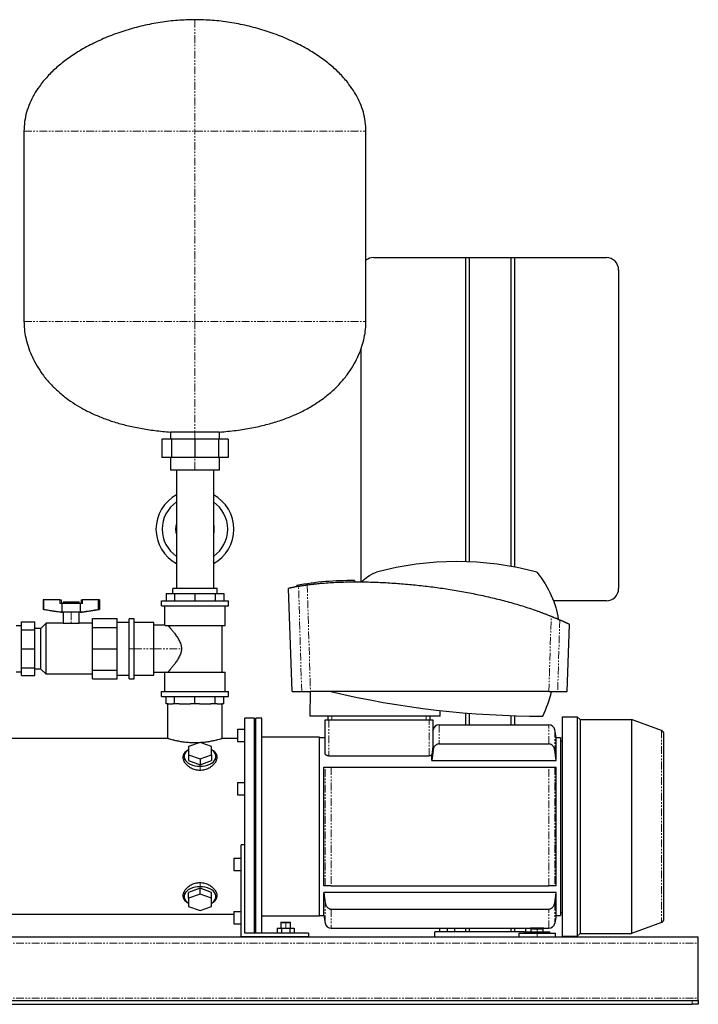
# Model space of a CAD drawing. Header units: millimetres. Extents: x 7 to 1346, y 19 to 822.
# Tile 2 of 3: x 286 to 839, y 19 to 822. Entities that reach past the tile are written whole.
import ezdxf

# ---------------------------------------------------------------- set-up
doc = ezdxf.new("R2010")
doc.units = ezdxf.units.MM
doc.linetypes.add('PHANTOM', pattern=[12.7, 6.35, -1.27, 1.27, -1.27, 1.27, -1.27])

msp = doc.modelspace()

# ---------------------------------------------------------------- linework, layer by layer
at = {"color": 7, "linetype": 'Continuous', "lineweight": 25}
for p, q in [((289.03, 730.79), (289.03, 575.79)), ((568.03, 575.79), (568.03, 730.79)), ((574.13, 627.79), (649.13, 627.79)), ((649.13, 627.79), (649.13, 379.69)), ((649.13, 627.79), (652.13, 627.79)), ((652.13, 627.79), (652.13, 379.59)), ((652.13, 627.79), (686.13, 627.79)), ((686.13, 627.79), (689.13, 627.79)), ((686.13, 627.79), (686.13, 375.94)), ((689.13, 627.79), (764.13, 627.79)), ((689.13, 627.79), (689.13, 375.39)), ((774.13, 617.79), (774.13, 357.79)), ((564.13, 363.3), (564.13, 553.91)), ((408.53, 485.49), (408.53, 479.79)), ((428.53, 485.49), (408.53, 485.49)), ((448.53, 485.49), (428.53, 485.49)), ((448.53, 479.79), (448.53, 485.49)), ((401.47, 479.79), (401.47, 464.79)), ((409.4, 479.79), (401.47, 479.79)), ((409.4, 479.79), (409.4, 464.79)), ((428.53, 479.79), (409.4, 479.79)), ((428.53, 479.79), (428.53, 464.79)), ((447.67, 479.79), (428.53, 479.79)), ((447.67, 479.79), (447.67, 464.79)), ((455.59, 479.79), (447.67, 479.79)), ((455.59, 479.79), (455.59, 464.79)), ((409.4, 464.79), (401.47, 464.79)), ((408.53, 464.79), (408.53, 454.79)), ((428.53, 464.79), (409.4, 464.79)), ((447.67, 464.79), (428.53, 464.79)), ((455.59, 464.79), (447.67, 464.79)), ((448.53, 454.79), (448.53, 464.79)), ((408.53, 454.79), (428.53, 454.79)), ((413.53, 454.79), (413.53, 406.29)), ((428.53, 454.79), (448.53, 454.79)), ((443.53, 454.79), (443.53, 406.29)), ((413.53, 406.29), (413.53, 357.79)), ((443.53, 406.29), (443.53, 357.79)), ((558.77, 363.34), (558.77, 364.34)), ((405.08, 353.79), (405.08, 347.79)), ((405.08, 353.79), (411.95, 353.79)), ((446.53, 357.79), (410.53, 357.79)), ((410.53, 353.79), (410.53, 357.79)), ((411.95, 353.79), (411.95, 347.79)), ((411.95, 353.79), (428.53, 353.79)), ((428.53, 353.79), (428.53, 347.79)), ((428.53, 353.79), (445.11, 353.79)), ((445.11, 353.79), (445.11, 347.79)), ((445.11, 353.79), (451.98, 353.79)), ((446.53, 353.79), (446.53, 357.79)), ((451.98, 353.79), (451.98, 347.79)), ((507.79, 273.79), (504.85, 357.98)), ((511.51, 359.43), (511.51, 360.43)), ((304.58, 348.54), (304.58, 340.88)), ((305.13, 348.54), (304.58, 348.54)), ((305.13, 340.88), (305.13, 348.54)), ((318.38, 348.54), (305.13, 348.54)), ((318.38, 348.54), (319.38, 348.54)), ((320.06, 345.54), (318.38, 345.54)), ((319.38, 348.54), (319.38, 345.54)), ((335.03, 345.54), (320.06, 345.54)), ((320.06, 338.54), (320.06, 345.54)), ((321.05, 346.94), (321.05, 345.54)), ((321.05, 346.94), (327.55, 346.94)), ((327.55, 346.94), (334.05, 346.94)), ((334.05, 345.54), (334.05, 346.94)), ((335.03, 338.54), (335.03, 345.54)), ((336.71, 345.54), (335.03, 345.54)), ((335.71, 348.54), (335.71, 345.54)), ((335.71, 348.54), (336.71, 348.54)), ((349.96, 348.54), (336.71, 348.54)), ((349.96, 340.88), (349.96, 348.54)), ((350.51, 348.54), (349.96, 348.54)), ((350.51, 348.54), (350.51, 340.88)), ((401.11, 343.79), (401.11, 347.79)), ((401.11, 347.79), (455.96, 347.79)), ((455.96, 343.79), (455.96, 347.79)), ((764.13, 347.79), (720.9, 347.79)), ((305.13, 340.88), (304.58, 340.88)), ((318.55, 338.54), (304.58, 340.88)), ((320.06, 338.54), (318.55, 338.54)), ((335.03, 338.54), (320.06, 338.54)), ((321.05, 338.54), (321.05, 329.52)), ((334.05, 329.52), (334.05, 338.54)), ((336.55, 338.54), (335.03, 338.54)), ((336.55, 338.54), (350.51, 340.88)), ((350.51, 340.88), (349.96, 340.88)), ((401.11, 343.79), (455.96, 343.79)), ((404.03, 327.95), (404.03, 343.79)), ((453.04, 327.79), (453.04, 343.79)), ((287, 330.66), (298, 330.66)), ((287, 324.25), (287, 330.66)), ((298, 324.25), (298, 330.66)), ((302.92, 325.37), (307.07, 329.52)), ((307.07, 288.06), (307.07, 329.52)), ((321.05, 329.52), (307.07, 329.52)), ((321.05, 329.52), (327.55, 329.52)), ((327.55, 329.52), (334.05, 329.52)), ((344.93, 329.52), (334.05, 329.52)), ((344.93, 333.35), (364.93, 333.35)), ((344.93, 326.16), (344.93, 333.35)), ((364.93, 326.16), (364.93, 333.35)), ((364.93, 330.35), (374.93, 330.35)), ((378.93, 333.29), (374.93, 333.29)), ((374.93, 308.79), (374.93, 333.29)), ((378.93, 308.79), (378.93, 333.29)), ((394.93, 330.29), (378.93, 330.29)), ((394.93, 308.79), (394.93, 330.29)), ((282.76, 327.76), (287, 327.76)), ((287, 308.79), (287, 324.25)), ((287, 324.25), (298, 324.25)), ((302.92, 325.37), (298, 325.37)), ((298, 308.79), (298, 324.25)), ((302.92, 292.22), (302.92, 325.37)), ((344.93, 308.79), (344.93, 326.16)), ((344.93, 326.16), (364.93, 326.16)), ((364.93, 308.79), (364.93, 326.16)), ((404.03, 327.95), (394.93, 327.95)), ((404.15, 327.79), (453.04, 327.79)), ((450.64, 289.79), (450.64, 327.79)), ((732.19, 273.79), (734.1, 328.54)), ((287, 293.33), (287, 308.79)), ((287, 308.79), (298, 308.79)), ((298, 293.33), (298, 308.79)), ((344.93, 308.79), (364.93, 308.79)), ((344.93, 291.43), (344.93, 308.79)), ((364.93, 291.43), (364.93, 308.79)), ((374.93, 284.29), (374.93, 308.79)), ((378.93, 284.29), (378.93, 308.79)), ((394.93, 287.29), (394.93, 308.79)), ((282.76, 289.82), (287, 289.82)), ((287, 293.33), (298, 293.33)), ((287, 286.93), (287, 293.33)), ((298, 286.93), (298, 293.33)), ((302.92, 292.22), (298, 292.22)), ((302.92, 292.22), (307.07, 288.06)), ((344.93, 291.43), (364.93, 291.43)), ((344.93, 284.24), (344.93, 291.43)), ((364.93, 284.24), (364.93, 291.43)), ((394.93, 289.64), (404.03, 289.64)), ((404.03, 273.79), (404.03, 289.64)), ((404.15, 289.79), (453.04, 289.79)), ((453.04, 273.79), (453.04, 289.79)), ((287, 286.93), (298, 286.93)), ((344.93, 288.06), (307.07, 288.06)), ((344.93, 284.24), (364.93, 284.24)), ((364.93, 287.24), (374.93, 287.24)), ((374.93, 284.29), (378.93, 284.29)), ((378.93, 287.29), (394.93, 287.29)), ((401.11, 269.79), (401.11, 273.79)), ((401.11, 273.79), (455.96, 273.79)), ((455.96, 269.79), (455.96, 273.79)), ((507.79, 273.79), (515.58, 273.79)), ((522.63, 253.79), (522.73, 273.79)), ((717.25, 273.79), (522.73, 273.79)), ((724.4, 273.79), (732.19, 273.79)), ((401.11, 269.79), (455.96, 269.79)), ((405.08, 263.79), (405.08, 269.79)), ((411.95, 263.79), (411.95, 269.79)), ((428.53, 263.79), (428.53, 269.79)), ((445.11, 263.79), (445.11, 269.79)), ((451.98, 263.79), (451.98, 269.79)), ((406.58, 263.79), (405.08, 263.79)), ((406.28, 235.54), (406.28, 263.79)), ((406.58, 263.79), (410.46, 263.79)), ((411.95, 263.79), (410.46, 263.79)), ((415.56, 263.79), (411.95, 263.79)), ((415.56, 263.79), (424.92, 263.79)), ((428.53, 263.79), (424.92, 263.79)), ((432.14, 263.79), (428.53, 263.79)), ((432.14, 263.79), (441.51, 263.79)), ((445.11, 263.79), (441.51, 263.79)), ((446.61, 263.79), (445.11, 263.79)), ((446.61, 263.79), (450.49, 263.79)), ((451.98, 263.79), (450.49, 263.79)), ((450.78, 235.54), (450.78, 263.79)), ((628.43, 253.79), (628.43, 258.45)), ((469.13, 135.23), (469.13, 252.04)), ((477.13, 252.04), (469.13, 252.04)), ((477.13, 76.79), (477.13, 252.04)), ((478.13, 250.54), (477.13, 250.54)), ((483.13, 252.04), (478.13, 252.04)), ((478.13, 76.79), (478.13, 252.04)), ((483.13, 76.79), (483.13, 252.04)), ((628.43, 253.79), (522.63, 253.79)), ((534.63, 223.59), (534.63, 250.79)), ((534.63, 250.79), (537.63, 250.79)), ((537.13, 250.79), (537.13, 253.79)), ((537.63, 250.79), (619.63, 250.79)), ((619.63, 250.79), (622.63, 250.79)), ((620.13, 253.79), (620.13, 250.79)), ((622.63, 250.79), (622.63, 230.35)), ((649.13, 256.43), (649.13, 246.79)), ((652.13, 256.18), (652.13, 246.79)), ((686.13, 254.24), (686.13, 246.79)), ((689.13, 254.15), (689.13, 246.79)), ((728.13, 253.34), (740.43, 253.34)), ((728.13, 253.34), (728.13, 74.24)), ((740.43, 253.34), (740.43, 74.24)), ((742.73, 251.04), (740.43, 253.34)), ((742.73, 251.04), (742.73, 76.54)), ((742.73, 251.04), (784.57, 251.04)), ((784.57, 251.04), (784.57, 76.54)), ((809.16, 242.1), (784.57, 251.04)), ((463.13, 243.17), (463.13, 233.17)), ((463.13, 243.17), (469.13, 243.17)), ((622.63, 241.97), (622.76, 242.66)), ((627.68, 246.79), (717.09, 246.79)), ((723.13, 236.29), (722.01, 242.66)), ((406.28, 235.54), (221.53, 235.54)), ((463.13, 235.54), (450.78, 235.54)), ((463.13, 233.17), (469.13, 233.17)), ((530.13, 236.79), (483.13, 236.79)), ((530.13, 90.79), (530.13, 236.79)), ((530.13, 236.29), (534.63, 236.29)), ((723.13, 217.68), (723.13, 236.29)), ((723.13, 236.29), (726.63, 236.29)), ((726.63, 236.29), (726.63, 91.29)), ((726.63, 233.79), (728.13, 233.79)), ((811.13, 88.31), (811.13, 239.28)), ((432.63, 232.41), (423.13, 229.03)), ((423.13, 229.03), (423.13, 222.28)), ((442.13, 229.03), (432.63, 232.41)), ((442.13, 222.28), (442.13, 229.03)), ((627.68, 231.15), (717.09, 231.15)), ((423.13, 222.28), (423.13, 217.55)), ((423.13, 222.28), (432.63, 218.9)), ((423.13, 217.55), (432.63, 214.17)), ((432.63, 218.9), (442.13, 222.28)), ((432.63, 218.9), (432.63, 214.17)), ((432.63, 214.17), (442.13, 217.55)), ((442.13, 222.28), (442.13, 217.55)), ((537.63, 221.42), (619.63, 221.42)), ((621.63, 217.68), (621.63, 221.99)), ((621.63, 217.68), (723.13, 217.68)), ((533.63, 115.29), (533.63, 212.29)), ((539.68, 212.29), (717.09, 212.29)), ((723.13, 115.29), (723.13, 212.29)), ((463.13, 199.6), (463.13, 189.6)), ((463.13, 199.6), (469.13, 199.6)), ((463.13, 189.6), (469.13, 189.6)), ((469.13, 148.79), (466.13, 148.79)), ((466.13, 73.79), (466.13, 148.79)), ((460.13, 137.99), (466.13, 137.99)), ((460.13, 137.99), (460.13, 127.99)), ((469.13, 76.79), (469.13, 135.23)), ((460.13, 127.99), (466.13, 127.99)), ((432.63, 113.42), (423.13, 110.04)), ((432.63, 108.69), (432.63, 113.42)), ((442.13, 110.04), (432.63, 113.42)), ((539.68, 115.29), (717.09, 115.29)), ((423.13, 105.31), (423.13, 110.04)), ((432.63, 108.69), (423.13, 105.31)), ((423.13, 105.31), (423.13, 98.56)), ((442.13, 105.31), (432.63, 108.69)), ((442.13, 105.31), (442.13, 110.04)), ((442.13, 98.56), (442.13, 105.31)), ((723.13, 109.91), (533.63, 109.91)), ((533.63, 91.29), (533.63, 109.91)), ((723.13, 91.29), (723.13, 109.91)), ((423.13, 98.56), (432.63, 95.18)), ((432.63, 95.18), (442.13, 98.56)), ((539.68, 96.44), (717.09, 96.44)), ((460.13, 92.04), (255.13, 92.04)), ((460.13, 94.42), (466.13, 94.42)), ((460.13, 94.42), (460.13, 84.42)), ((530.13, 90.79), (483.13, 90.79)), ((530.13, 91.29), (533.63, 91.29)), ((533.63, 91.29), (534.76, 84.93)), ((723.13, 91.29), (722.01, 84.93)), ((723.13, 91.29), (726.63, 91.29)), ((726.63, 93.79), (728.13, 93.79)), ((460.13, 84.42), (466.13, 84.42)), ((495.6, 80.79), (495.6, 76.79)), ((495.6, 80.79), (499.07, 80.79)), ((498.83, 85.79), (498.53, 85.49)), ((498.53, 85.49), (498.53, 80.79)), ((498.53, 85.49), (502.53, 85.49)), ((498.83, 85.79), (502.53, 85.79)), ((499.07, 80.79), (499.07, 76.79)), ((499.07, 80.79), (506, 80.79)), ((502.53, 85.79), (506.23, 85.79)), ((502.53, 85.49), (506.53, 85.49)), ((506, 80.79), (506, 76.79)), ((506, 80.79), (509.46, 80.79)), ((506.53, 85.49), (506.23, 85.79)), ((506.53, 80.79), (506.53, 85.49)), ((509.46, 80.79), (509.46, 76.79)), ((539.68, 80.79), (702.13, 80.79)), ((628.13, 80.79), (628.13, 77.79)), ((634.13, 80.79), (634.13, 77.79)), ((640.13, 80.79), (640.13, 77.79)), ((649.13, 80.79), (649.13, 77.79)), ((652.13, 80.79), (652.13, 77.79)), ((686.13, 80.79), (686.13, 77.79)), ((689.13, 80.79), (689.13, 77.79)), ((698.13, 80.79), (698.13, 77.79)), ((702.13, 80.79), (713.13, 80.79)), ((704.13, 80.79), (704.13, 80.29)), ((710.13, 80.79), (710.13, 80.29)), ((713.13, 80.79), (717.09, 80.79)), ((809.16, 85.49), (784.57, 76.54)), ((219.13, 73.79), (839.13, 73.79)), ((521.13, 73.79), (466.13, 73.79)), ((521.13, 76.79), (469.13, 76.79)), ((478.13, 77.04), (477.13, 77.04)), ((521.13, 76.79), (521.13, 73.79)), ((624.13, 73.79), (624.13, 77.79)), ((697.13, 77.79), (624.13, 77.79)), ((692.63, 76.79), (692.63, 73.79)), ((692.63, 76.79), (707.63, 76.79)), ((697.13, 77.79), (697.13, 76.79)), ((697.13, 77.79), (707.63, 77.79)), ((702.63, 80.29), (702.63, 77.79)), ((702.63, 80.29), (707.63, 80.29)), ((707.63, 80.29), (712.63, 80.29)), ((707.63, 77.79), (718.13, 77.79)), ((707.63, 76.79), (722.63, 76.79)), ((712.63, 77.79), (712.63, 80.29)), ((718.13, 76.79), (718.13, 77.79)), ((722.63, 73.79), (722.63, 76.79)), ((728.13, 74.24), (740.43, 74.24)), ((742.73, 76.54), (740.43, 74.24)), ((742.73, 76.54), (784.57, 76.54)), ((839.13, 68.79), (839.13, 73.79)), ((839.13, 23.79), (839.13, 68.79)), ((224.13, 21.79), (834.13, 21.79)), ((224.13, 18.79), (834.13, 18.79)), ((834.13, 21.79), (839.13, 21.79)), ((839.13, 18.79), (834.13, 18.79)), ((839.13, 21.79), (839.13, 23.79)), ((839.13, 21.79), (839.13, 18.79))]:
    msp.add_line(p, q, dxfattribs=at)
at = {"color": 8, "linetype": 'PHANTOM', "lineweight": 18}
for p, q in [((289.03, 730.79), (428.53, 730.79)), ((428.53, 730.79), (568.03, 730.79)), ((428.53, 575.79), (428.53, 730.79)), ((289.03, 575.79), (428.53, 575.79)), ((428.53, 575.79), (568.03, 575.79)), ((428.53, 479.79), (428.53, 485.49)), ((428.53, 454.79), (428.53, 464.79)), ((558.89, 363.34), (558.89, 364.34)), ((318.38, 345.54), (318.38, 348.54)), ((327.55, 346.94), (327.55, 345.54)), ((336.71, 348.54), (336.71, 345.54)), ((327.55, 338.54), (327.55, 329.52)), ((374.93, 308.79), (378.93, 308.79)), ((378.93, 308.79), (394.93, 308.79)), ((394.93, 308.79), (417.5, 308.79)), ((537.63, 250.79), (537.63, 221.42)), ((540.13, 253.79), (540.13, 250.79)), ((617.13, 250.79), (617.13, 253.79)), ((619.63, 221.42), (619.63, 250.79)), ((627.68, 246.79), (627.68, 231.15)), ((717.09, 231.15), (717.09, 246.79)), ((722.01, 242.66), (722.01, 225.99)), ((809.16, 242.1), (809.16, 85.49)), ((432.63, 212.92), (432.63, 209.51)), ((534.76, 115.29), (534.76, 212.29)), ((539.68, 212.29), (539.68, 115.29)), ((717.09, 115.29), (717.09, 212.29)), ((722.01, 212.29), (722.01, 115.29)), ((432.63, 114.67), (432.63, 118.08)), ((534.76, 84.93), (534.76, 101.6)), ((539.68, 96.44), (539.68, 80.79)), ((717.09, 80.79), (717.09, 96.44)), ((722.01, 101.6), (722.01, 84.93)), ((502.53, 85.79), (502.53, 85.49)), ((502.53, 80.79), (502.53, 85.49)), ((707.63, 77.79), (707.63, 80.29)), ((707.63, 76.79), (707.63, 77.79)), ((707.63, 73.79), (707.63, 76.79)), ((219.13, 68.79), (839.13, 68.79)), ((219.13, 23.79), (839.13, 23.79)), ((834.13, 18.79), (834.13, 21.79))]:
    msp.add_line(p, q, dxfattribs=at)
at = {"color": 7, "linetype": 'Continuous', "lineweight": 25, "flags": 128}
for points in [[(413.03, 406.29), (413.22, 408.72), (413.53, 410.2)], [(443.53, 410.2), (443.84, 408.72), (444.03, 406.29)], [(413.53, 402.39), (413.22, 403.87), (413.03, 406.29)], [(444.03, 406.29), (443.84, 403.87), (443.53, 402.39)], [(423.13, 226.43), (423.07, 226.35), (421.75, 225.3), (420.73, 224.14), (420.03, 222.89), (419.68, 221.59), (419.68, 220.26), (420.03, 218.96), (420.73, 217.71), (421.75, 216.55), (423.07, 215.5), (424.65, 214.61), (426.45, 213.89), (428.41, 213.35), (430.49, 213.03), (432.63, 212.92)], [(432.63, 212.92), (434.77, 213.03), (436.85, 213.35), (438.82, 213.89), (440.62, 214.61), (442.2, 215.5), (443.52, 216.55), (444.54, 217.71), (445.24, 218.96), (445.59, 220.26), (445.59, 221.59), (445.24, 222.89), (444.54, 224.14), (443.52, 225.3), (442.2, 226.35), (442.13, 226.43)], [(432.63, 114.67), (430.49, 114.56), (428.41, 114.23), (426.45, 113.7), (424.65, 112.98), (423.07, 112.08), (421.75, 111.04), (420.73, 109.88), (420.03, 108.63), (419.68, 107.32), (419.68, 106), (420.03, 104.7), (420.73, 103.45), (421.75, 102.29), (423.07, 101.24), (423.13, 101.15)], [(442.13, 101.15), (442.2, 101.24), (443.52, 102.29), (444.54, 103.45), (445.24, 104.7), (445.59, 106), (445.59, 107.32), (445.24, 108.63), (444.54, 109.88), (443.52, 111.04), (442.2, 112.08), (440.62, 112.98), (438.82, 113.7), (436.85, 114.23), (434.77, 114.56), (432.63, 114.67)]]:
    msp.add_lwpolyline(points, dxfattribs=at)
at = {"color": 8, "linetype": 'PHANTOM', "lineweight": 18, "flags": 128}
for points in [[(515.58, 273.79), (514.16, 321.92), (513.05, 359.73)], [(520.1, 360.88), (521.57, 312.11), (522.73, 273.79)], [(717.25, 273.79), (718.29, 308.22), (719.11, 335.27)], [(726.12, 332.28), (725.16, 299.53), (724.4, 273.79)], [(622.76, 225.99), (622.76, 229.38), (622.76, 232.43), (622.76, 235.1), (622.76, 237.38), (622.76, 239.27), (622.76, 240.75), (622.76, 241.81), (622.76, 242.45), (622.76, 242.66)]]:
    msp.add_lwpolyline(points, dxfattribs=at)
at = {"color": 7, "linetype": 'Continuous', "lineweight": 25}
for centre, radius, start, end in [((574.13, 617.79), 10, 90, 127.5895), ((764.13, 617.79), 10, 0, 90), ((428.53, 406.29), 31.8, 118.14458, 180), ((428.53, 406.29), 31.8, 0, 61.85542), ((428.53, 406.29), 26.8, 124.03516, 180), ((428.53, 406.29), 26.8, 0, 55.96484), ((428.53, 406.29), 31.8, 180, 241.85542), ((428.53, 406.29), 26.8, 180, 235.96484), ((428.53, 406.29), 26.8, 304.03516, 0), ((428.53, 406.29), 31.8, 298.14458, 0), ((642, 125.29), 254.51, 75.09772, 104.90228), ((555.95, 110.66), 253.7, 89.38815, 100.08803), ((764.13, 357.79), 10, 270, 0), ((712.24, 1010.38), 756.59, 256.79664, 270), ((605.15, 304.02), 118.28, 334.87122, 345.19278), ((627.68, 241.79), 5, 90, 170), ((717.09, 241.79), 5, 10, 90), ((808.13, 239.28), 3, 0, 70), ((539.68, 85.79), 5, 190, 270), ((717.09, 85.79), 5, 270, 350), ((808.13, 88.31), 3, 290, 360)]:
    msp.add_arc(centre, radius, start, end, dxfattribs=at)
for points, knots in [([(428.53, 821.79), (423.82, 821.68), (414.32, 821.45), (400.13, 819.7), (386.04, 816.98), (372.22, 813.23), (358.87, 808.54), (346.15, 802.93), (334.71, 796.73), (324.62, 790.09), (315.88, 783.16), (308.13, 775.68), (301.93, 768.16), (297.15, 760.79), (293.61, 753.7), (291.02, 746.31), (289.35, 738.64), (289.14, 733.42), (289.03, 730.79)], [0, 0, 0, 0, 0.077758, 0.156431, 0.235453, 0.314225, 0.392144, 0.468629, 0.543151, 0.606406, 0.667613, 0.726675, 0.78365, 0.827907, 0.87124, 0.914018, 0.956734, 1, 1, 1, 1]), ([(568.03, 730.79), (567.93, 733.42), (567.72, 738.64), (566.05, 746.31), (563.46, 753.7), (559.92, 760.79), (555.14, 768.16), (548.93, 775.68), (541.19, 783.16), (532.45, 790.09), (522.36, 796.73), (510.92, 802.93), (498.2, 808.54), (484.84, 813.23), (471.03, 816.98), (456.94, 819.7), (442.74, 821.45), (433.25, 821.68), (428.53, 821.79)], [0, 0, 0, 0, 0.043266, 0.085982, 0.12876, 0.172093, 0.21635, 0.273325, 0.332387, 0.393594, 0.456849, 0.531371, 0.607856, 0.685775, 0.764547, 0.843569, 0.922242, 1, 1, 1, 1]), ([(289.03, 575.79), (289.1, 573.62), (289.25, 569.15), (290.39, 562.34), (292.26, 555.31), (294.98, 548.15), (298.55, 541), (303.01, 533.94), (308.39, 527.06), (314.76, 520.4), (321.63, 514.51), (328.82, 509.35), (336.22, 504.85), (344.34, 500.69), (353.23, 496.91), (362.82, 493.58), (373.15, 490.73), (384.21, 488.4), (396.08, 486.56), (404.3, 485.85), (408.53, 485.49)], [0, 0, 0, 0, 0.039555, 0.081422, 0.125557, 0.17196, 0.2207, 0.27098, 0.323857, 0.379618, 0.438622, 0.488458, 0.540897, 0.596213, 0.654698, 0.716662, 0.781214, 0.849742, 0.922564, 1, 1, 1, 1]), ([(448.53, 485.49), (453.09, 485.88), (461.92, 486.65), (474.64, 488.71), (486.42, 491.34), (497.28, 494.54), (507.24, 498.25), (516.83, 502.66), (525.95, 507.8), (534.49, 513.73), (541.95, 520.06), (548.41, 526.75), (553.9, 533.72), (558.45, 540.88), (562.06, 548.09), (564.79, 555.26), (566.67, 562.31), (567.82, 569.14), (567.96, 573.62), (568.03, 575.79)], [0, 0, 0, 0, 0.08342, 0.161488, 0.234609, 0.303181, 0.367595, 0.428228, 0.495317, 0.558205, 0.617391, 0.673312, 0.727386, 0.778747, 0.827619, 0.874143, 0.918387, 0.960355, 1, 1, 1, 1]), ([(520.1, 360.88), (520.5, 360.93), (521.28, 361.04), (522.42, 361.19), (523.49, 361.33), (524.48, 361.45), (525.39, 361.56), (527.04, 361.74), (529.37, 361.98), (533.55, 362.36), (538.69, 362.73), (544.94, 363.05), (551.13, 363.25), (559.5, 363.38), (570.02, 363.29), (582.73, 362.81), (595.49, 361.99), (608.24, 360.85), (620.96, 359.4), (633.63, 357.63), (646.2, 355.55), (658.73, 353.13), (671.1, 350.38), (683.43, 347.25), (693.52, 344.32), (701.54, 341.75), (706.25, 340.14), (709.77, 338.87), (712.08, 338.02), (714.41, 337.13), (716.76, 336.22), (718.32, 335.59), (719.11, 335.27)], [0, 0, 0, 0, 0.006174, 0.011986, 0.017423, 0.022471, 0.02712, 0.031359, 0.04753, 0.062601, 0.094613, 0.124878, 0.15633, 0.187049, 0.249261, 0.312054, 0.374333, 0.436921, 0.499546, 0.561674, 0.624175, 0.686276, 0.749135, 0.811169, 0.874664, 0.905659, 0.937294, 0.949501, 0.96188, 0.974428, 0.987136, 1, 1, 1, 1]), ([(513.05, 359.73), (512.91, 359.7), (512.64, 359.65), (512.25, 359.58), (511.88, 359.5), (511.52, 359.43), (511.18, 359.37), (510.86, 359.3), (510.55, 359.24), (510.25, 359.18), (509.97, 359.12), (509.71, 359.06), (509.26, 358.96), (508.69, 358.84), (508.03, 358.69), (507.43, 358.56), (506.94, 358.45), (506.54, 358.36), (506.22, 358.28), (505.93, 358.22), (505.67, 358.16), (505.45, 358.11), (505.27, 358.07), (505.12, 358.04), (505, 358.01), (504.91, 357.99), (504.86, 357.98), (504.85, 357.98), (504.85, 357.98)], [0, 0, 0, 0, 0.025276, 0.050065, 0.074367, 0.098182, 0.12151, 0.144351, 0.166705, 0.188572, 0.209952, 0.230845, 0.251252, 0.317268, 0.376332, 0.43877, 0.501172, 0.546566, 0.591951, 0.637326, 0.682691, 0.728047, 0.773394, 0.818731, 0.864061, 0.909382, 0.954695, 1, 1, 1, 1]), ([(513.05, 359.73), (513.07, 359.73), (513.11, 359.74), (513.19, 359.75), (513.28, 359.77), (513.37, 359.79), (513.47, 359.81), (513.58, 359.83), (513.7, 359.85), (513.83, 359.87), (514.13, 359.92), (514.66, 360.02), (515.52, 360.17), (516.51, 360.33), (517.39, 360.47), (518.1, 360.58), (518.58, 360.66), (519.07, 360.73), (519.58, 360.8), (519.93, 360.85), (520.1, 360.88)], [0, 0, 0, 0, 0.027694, 0.055338, 0.082958, 0.110581, 0.138231, 0.165937, 0.193724, 0.221621, 0.249653, 0.374136, 0.499567, 0.624291, 0.749617, 0.799806, 0.849782, 0.899702, 0.949722, 1, 1, 1, 1]), ([(305.13, 340.88), (306.49, 340.66), (308.98, 340.26), (311.99, 339.77), (314.11, 339.44), (315.92, 339.16), (317.89, 338.85), (319.38, 338.64), (320.06, 338.54)], [0, 0, 0, 0, 0.273278, 0.500031, 0.605399, 0.700028, 0.863805, 1, 1, 1, 1]), ([(335.03, 338.54), (335.45, 338.6), (336.34, 338.73), (337.77, 338.94), (339.27, 339.17), (340.87, 339.42), (343.07, 339.77), (346.12, 340.26), (348.6, 340.66), (349.96, 340.88)], [0, 0, 0, 0, 0.0840171, 0.1792527, 0.2857089, 0.3867878, 0.4999908, 0.7267114, 1, 1, 1, 1]), ([(719.11, 335.27), (719.21, 335.22), (719.42, 335.14), (719.74, 335.01), (720.04, 334.88), (720.35, 334.76), (720.65, 334.63), (720.94, 334.51), (721.23, 334.39), (721.8, 334.15), (722.63, 333.8), (723.62, 333.38), (724.48, 333), (725.06, 332.75), (725.43, 332.58), (725.65, 332.49), (725.84, 332.4), (726, 332.33), (726.08, 332.29), (726.12, 332.28)], [0, 0, 0, 0, 0.031473, 0.06282, 0.094071, 0.125258, 0.156414, 0.187569, 0.218757, 0.250007, 0.375737, 0.500313, 0.626202, 0.750571, 0.801046, 0.851055, 0.900768, 0.950359, 1, 1, 1, 1]), ([(734.1, 328.54), (734.1, 328.54), (734.1, 328.54), (734.08, 328.55), (734.06, 328.56), (734.03, 328.58), (733.99, 328.6), (733.94, 328.62), (733.88, 328.65), (733.81, 328.68), (733.73, 328.72), (733.65, 328.76), (733.55, 328.8), (733.45, 328.85), (733.34, 328.91), (733.21, 328.97), (733.08, 329.03), (732.94, 329.1), (732.79, 329.17), (732.63, 329.25), (732.47, 329.33), (732.29, 329.41), (732.05, 329.52), (731.75, 329.67), (731.35, 329.86), (730.92, 330.06), (730.46, 330.29), (729.96, 330.52), (729.42, 330.77), (728.84, 331.04), (728.22, 331.33), (727.57, 331.63), (726.87, 331.94), (726.37, 332.16), (726.12, 332.28)], [0, 0, 0, 0, 0.0237481, 0.0474984, 0.0712509, 0.0950058, 0.1187633, 0.1425235, 0.1662865, 0.1900526, 0.2138218, 0.2375943, 0.2613702, 0.2851498, 0.308933, 0.3327202, 0.3565114, 0.3803068, 0.4041066, 0.4279108, 0.4517196, 0.4755333, 0.4993518, 0.5425962, 0.5862919, 0.6304399, 0.6750409, 0.7200958, 0.7656054, 0.8115704, 0.8579917, 0.9048699, 0.9522057, 1, 1, 1, 1]), ([(404.03, 327.95), (404.03, 327.95), (404.03, 327.95), (404.04, 327.93), (404.06, 327.91), (404.08, 327.88), (404.11, 327.84), (404.14, 327.81), (404.15, 327.79)], [0, 0, 0, 0, 0.166338, 0.332708, 0.499185, 0.665843, 0.832757, 1, 1, 1, 1]), ([(406.56, 327.79), (406.58, 327.78), (406.61, 327.74), (406.66, 327.68), (406.72, 327.61), (406.79, 327.53), (406.87, 327.44), (406.95, 327.34), (407.04, 327.24), (407.14, 327.13), (407.24, 327.01), (407.35, 326.88), (407.46, 326.74), (407.59, 326.6), (407.72, 326.45), (407.85, 326.28), (408, 326.12), (408.15, 325.94), (408.3, 325.75), (408.64, 325.35), (409.19, 324.68), (410.01, 323.68), (410.89, 322.57), (411.8, 321.38), (412.74, 320.11), (413.69, 318.75), (414.61, 317.32), (415.5, 315.78), (416.29, 314.18), (416.8, 312.83), (417.09, 311.86), (417.24, 311.24), (417.35, 310.62), (417.44, 310.01), (417.49, 309.4), (417.5, 309), (417.5, 308.79)], [0, 0, 0, 0, 0.013365, 0.026764, 0.040202, 0.053685, 0.067218, 0.080807, 0.094456, 0.108171, 0.121957, 0.135819, 0.149762, 0.163791, 0.177909, 0.192123, 0.206437, 0.220854, 0.235381, 0.250019, 0.311679, 0.374955, 0.437039, 0.499827, 0.562519, 0.624158, 0.68851, 0.749373, 0.814645, 0.874646, 0.896527, 0.917918, 0.938886, 0.959505, 0.97985, 1, 1, 1, 1]), ([(417.5, 308.79), (417.5, 308.69), (417.5, 308.49), (417.48, 308.19), (417.46, 307.89), (417.43, 307.58), (417.4, 307.28), (417.35, 306.97), (417.3, 306.66), (417.23, 306.35), (417.16, 306.05), (417.09, 305.74), (417, 305.43), (416.76, 304.65), (416.29, 303.41), (415.5, 301.81), (414.61, 300.28), (413.69, 298.85), (412.74, 297.49), (411.81, 296.22), (410.89, 295.02), (410.02, 293.92), (409.2, 292.92), (408.6, 292.19), (408.19, 291.7), (407.92, 291.38), (407.67, 291.09), (407.44, 290.82), (407.24, 290.58), (407.06, 290.37), (406.9, 290.18), (406.76, 290.03), (406.65, 289.89), (406.59, 289.83), (406.56, 289.79)], [0, 0, 0, 0, 0.010056, 0.020151, 0.030294, 0.040496, 0.050766, 0.061115, 0.071551, 0.082084, 0.092722, 0.103475, 0.11435, 0.125356, 0.185315, 0.250542, 0.311165, 0.375259, 0.437141, 0.500095, 0.56273, 0.624669, 0.687593, 0.748924, 0.775311, 0.80134, 0.827037, 0.852429, 0.877544, 0.90241, 0.927059, 0.951519, 0.975822, 1, 1, 1, 1]), ([(404.15, 289.79), (404.14, 289.78), (404.11, 289.74), (404.08, 289.71), (404.06, 289.68), (404.04, 289.65), (404.03, 289.64), (404.03, 289.64), (404.03, 289.64)], [0, 0, 0, 0, 0.167243, 0.334157, 0.500815, 0.667292, 0.833662, 1, 1, 1, 1]), ([(515.58, 273.79), (515.61, 273.79), (515.66, 273.79), (515.74, 273.79), (515.84, 273.79), (515.94, 273.79), (516.06, 273.79), (516.18, 273.79), (516.32, 273.79), (516.46, 273.79), (516.61, 273.79), (516.77, 273.79), (516.94, 273.79), (517.12, 273.79), (517.3, 273.79), (517.49, 273.79), (517.68, 273.79), (517.89, 273.79), (518.15, 273.79), (518.5, 273.79), (518.94, 273.79), (519.41, 273.79), (519.91, 273.79), (520.44, 273.79), (520.98, 273.79), (521.55, 273.79), (522.13, 273.79), (522.53, 273.79), (522.73, 273.79)], [0, 0, 0, 0, 0.03015, 0.060299, 0.090428, 0.120517, 0.150547, 0.180497, 0.21035, 0.240085, 0.269685, 0.29913, 0.328404, 0.35749, 0.38637, 0.415028, 0.44345, 0.47162, 0.499526, 0.552557, 0.606494, 0.661235, 0.71667, 0.772684, 0.829154, 0.885951, 0.942944, 1, 1, 1, 1]), ([(717.25, 273.79), (717.36, 273.79), (717.57, 273.79), (717.88, 273.79), (718.19, 273.79), (718.49, 273.79), (718.8, 273.79), (719.09, 273.79), (719.38, 273.79), (719.66, 273.79), (719.94, 273.79), (720.21, 273.79), (720.47, 273.79), (720.73, 273.79), (720.97, 273.79), (721.21, 273.79), (721.44, 273.79), (721.67, 273.79), (721.94, 273.79), (722.27, 273.79), (722.64, 273.79), (722.98, 273.79), (723.3, 273.79), (723.59, 273.79), (723.84, 273.79), (724.07, 273.79), (724.25, 273.79), (724.35, 273.79), (724.4, 273.79)], [0, 0, 0, 0, 0.03015, 0.060299, 0.090428, 0.120517, 0.150546, 0.180497, 0.21035, 0.240085, 0.269685, 0.29913, 0.328404, 0.35749, 0.38637, 0.415028, 0.44345, 0.47162, 0.499526, 0.552557, 0.606494, 0.661234, 0.71667, 0.772684, 0.829154, 0.885951, 0.942944, 1, 1, 1, 1]), ([(431.8, 232.11), (430.72, 232.06), (428.18, 231.95), (424.14, 232.11), (419.93, 232.51), (416.07, 233.11), (412.7, 233.8), (409.93, 234.49), (407.87, 235.06), (406.54, 235.46), (406.37, 235.52), (406.28, 235.54)], [0, 0, 0, 0, 0.085332, 0.199937, 0.314064, 0.428504, 0.543063, 0.657046, 0.771646, 0.885521, 1, 1, 1, 1]), ([(450.78, 235.54), (450.7, 235.52), (450.53, 235.47), (449.2, 235.06), (447.14, 234.49), (444.36, 233.8), (440.99, 233.11), (437.26, 232.51), (434.56, 232.29), (433.27, 232.18)], [0, 0, 0, 0, 0.144549, 0.28956, 0.43389, 0.578928, 0.723493, 0.868054, 1, 1, 1, 1]), ([(432.63, 209.51), (431.36, 209.61), (428.8, 209.8), (425.35, 211.21), (422.53, 213.15), (420.44, 215.47), (419.17, 217.93), (418.74, 220.37), (419.17, 222.66), (420.5, 224.62), (421.87, 225.9), (422.98, 226.37), (423.13, 226.43)], [0, 0, 0, 0, 0.108911, 0.218176, 0.327495, 0.436616, 0.545731, 0.655018, 0.764074, 0.872878, 0.982049, 1, 1, 1, 1]), ([(442.13, 226.43), (442.3, 226.36), (443.41, 225.89), (444.78, 224.6), (446.11, 222.63), (446.52, 220.35), (446.09, 217.91), (444.81, 215.45), (442.73, 213.15), (439.91, 211.21), (436.47, 209.8), (433.91, 209.61), (432.63, 209.51)], [0, 0, 0, 0, 0.018864, 0.128151, 0.237207, 0.346049, 0.455226, 0.564256, 0.672882, 0.781862, 0.890926, 1, 1, 1, 1]), ([(622.63, 230.35), (622.63, 230.3), (622.63, 230.24), (622.62, 230.1), (622.62, 230.03), (622.6, 229.8), (622.58, 229.63), (622.53, 229.13), (622.49, 228.79), (622.36, 227.74), (622.28, 227.03), (622.1, 225.6), (622.01, 224.88), (621.82, 223.44), (621.73, 222.72), (621.63, 221.99)], [0, 0, 0, 0, 0.03125, 0.03125, 0.0625, 0.0625, 0.125, 0.125, 0.25, 0.25, 0.5, 0.5, 0.75, 0.75, 1, 1, 1, 1]), ([(627.68, 231.15), (627.35, 231.15), (627.03, 231.11), (626.4, 230.96), (626.1, 230.84), (625.52, 230.56), (625.24, 230.38), (624.73, 229.98), (624.5, 229.75), (624.07, 229.26), (623.88, 229), (623.54, 228.45), (623.4, 228.16), (623.14, 227.56), (623.04, 227.25), (622.87, 226.63), (622.8, 226.31), (622.76, 225.99)], [0, 0, 0, 0, 0.125, 0.125, 0.25, 0.25, 0.375, 0.375, 0.5, 0.5, 0.625, 0.625, 0.75, 0.75, 0.875, 0.875, 1, 1, 1, 1]), ([(722.01, 225.99), (721.92, 226.63), (721.75, 227.25), (721.38, 228.15), (721.23, 228.44), (720.89, 228.99), (720.7, 229.25), (720.28, 229.74), (720.04, 229.97), (719.53, 230.37), (719.26, 230.55), (718.82, 230.77), (718.67, 230.83), (718.37, 230.95), (718.21, 230.99), (717.74, 231.11), (717.41, 231.15), (717.09, 231.15)], [0, 0, 0, 0, 0.25, 0.25, 0.375, 0.375, 0.5, 0.5, 0.625, 0.625, 0.75, 0.75, 0.8125, 0.8125, 0.875, 0.875, 1, 1, 1, 1]), ([(537.63, 221.42), (537.41, 221.42), (537.19, 221.43), (536.77, 221.51), (536.57, 221.56), (536.19, 221.69), (536.01, 221.77), (535.69, 221.95), (535.54, 222.05), (535.28, 222.26), (535.17, 222.37), (534.97, 222.6), (534.89, 222.72), (534.7, 223.09), (534.63, 223.34), (534.63, 223.59)], [0, 0, 0, 0, 0.125, 0.125, 0.25, 0.25, 0.375, 0.375, 0.5, 0.5, 0.625, 0.625, 0.75, 0.75, 1, 1, 1, 1]), ([(621.63, 221.99), (621.5, 221.91), (621.37, 221.83), (621.07, 221.69), (620.9, 221.63), (620.56, 221.52), (620.39, 221.48), (620.02, 221.43), (619.83, 221.42), (619.63, 221.42)], [0, 0, 0, 0, 0.25, 0.25, 0.5, 0.5, 0.75, 0.75, 1, 1, 1, 1]), ([(534.76, 212.29), (534.85, 212.29), (535.01, 212.29), (535.39, 212.29), (535.54, 212.29), (535.88, 212.29), (536.07, 212.29), (536.49, 212.29), (536.73, 212.29), (537.23, 212.29), (537.51, 212.29), (537.94, 212.29), (538.09, 212.29), (538.4, 212.29), (538.55, 212.29), (539.03, 212.29), (539.35, 212.29), (539.68, 212.29)], [0, 0, 0, 0, 0.25, 0.25, 0.375, 0.375, 0.5, 0.5, 0.625, 0.625, 0.75, 0.75, 0.8125, 0.8125, 0.875, 0.875, 1, 1, 1, 1]), ([(717.09, 212.29), (717.41, 212.29), (717.73, 212.29), (718.36, 212.29), (718.67, 212.29), (719.25, 212.29), (719.52, 212.29), (720.03, 212.29), (720.27, 212.29), (720.69, 212.29), (720.88, 212.29), (721.22, 212.29), (721.37, 212.29), (721.62, 212.29), (721.73, 212.29), (721.9, 212.29), (721.97, 212.29), (722.01, 212.29)], [0, 0, 0, 0, 0.125, 0.125, 0.25, 0.25, 0.375, 0.375, 0.5, 0.5, 0.625, 0.625, 0.75, 0.75, 0.875, 0.875, 1, 1, 1, 1]), ([(423.13, 101.15), (422.97, 101.22), (421.86, 101.7), (420.48, 102.98), (419.16, 104.96), (418.74, 107.24), (419.18, 109.68), (420.46, 112.14), (422.55, 114.45), (425.37, 116.39), (428.81, 117.79), (431.36, 117.98), (432.63, 118.08)], [0, 0, 0, 0, 0.018837, 0.127967, 0.237091, 0.346387, 0.455452, 0.564265, 0.673444, 0.782474, 0.891005, 1, 1, 1, 1]), ([(432.63, 118.08), (433.91, 117.98), (436.47, 117.79), (439.92, 116.38), (442.74, 114.43), (444.82, 112.11), (446.1, 109.65), (446.52, 107.22), (446.1, 104.94), (444.77, 102.97), (443.4, 101.69), (442.29, 101.22), (442.13, 101.15)], [0, 0, 0, 0, 0.109047, 0.218257, 0.327537, 0.43682, 0.545872, 0.654709, 0.763882, 0.872907, 0.981529, 1, 1, 1, 1]), ([(539.68, 115.29), (539.35, 115.29), (539.03, 115.29), (538.4, 115.29), (538.1, 115.29), (537.52, 115.29), (537.24, 115.29), (536.73, 115.29), (536.5, 115.29), (536.07, 115.29), (535.88, 115.29), (535.54, 115.29), (535.4, 115.29), (535.14, 115.29), (535.04, 115.29), (534.87, 115.29), (534.8, 115.29), (534.76, 115.29)], [0, 0, 0, 0, 0.125, 0.125, 0.25, 0.25, 0.375, 0.375, 0.5, 0.5, 0.625, 0.625, 0.75, 0.75, 0.875, 0.875, 1, 1, 1, 1]), ([(722.01, 115.29), (721.92, 115.29), (721.75, 115.29), (721.38, 115.29), (721.23, 115.29), (720.89, 115.29), (720.7, 115.29), (720.28, 115.29), (720.04, 115.29), (719.53, 115.29), (719.26, 115.29), (718.82, 115.29), (718.67, 115.29), (718.37, 115.29), (718.21, 115.29), (717.74, 115.29), (717.41, 115.29), (717.09, 115.29)], [0, 0, 0, 0, 0.25, 0.25, 0.375, 0.375, 0.5, 0.5, 0.625, 0.625, 0.75, 0.75, 0.8125, 0.8125, 0.875, 0.875, 1, 1, 1, 1]), ([(534.76, 101.6), (534.85, 100.96), (535.01, 100.33), (535.39, 99.44), (535.54, 99.15), (535.88, 98.6), (536.07, 98.34), (536.49, 97.85), (536.73, 97.62), (537.23, 97.21), (537.51, 97.04), (537.94, 96.82), (538.09, 96.75), (538.4, 96.64), (538.55, 96.59), (539.03, 96.48), (539.35, 96.44), (539.68, 96.44)], [0, 0, 0, 0, 0.25, 0.25, 0.375, 0.375, 0.5, 0.5, 0.625, 0.625, 0.75, 0.75, 0.8125, 0.8125, 0.875, 0.875, 1, 1, 1, 1]), ([(717.09, 96.44), (717.41, 96.44), (717.73, 96.48), (718.36, 96.63), (718.67, 96.74), (719.25, 97.03), (719.52, 97.21), (720.03, 97.61), (720.27, 97.84), (720.69, 98.32), (720.88, 98.59), (721.22, 99.14), (721.37, 99.43), (721.62, 100.03), (721.73, 100.33), (721.9, 100.96), (721.97, 101.28), (722.01, 101.6)], [0, 0, 0, 0, 0.125, 0.125, 0.25, 0.25, 0.375, 0.375, 0.5, 0.5, 0.625, 0.625, 0.75, 0.75, 0.875, 0.875, 1, 1, 1, 1]), ([(713.13, 80.79), (713.13, 80.79), (713.1, 80.8), (712.99, 80.8), (712.95, 80.81), (712.84, 80.81), (712.78, 80.82), (712.58, 80.83), (712.41, 80.84), (712.01, 80.86), (711.78, 80.87), (711.27, 80.9), (710.99, 80.91), (710.39, 80.93), (710.07, 80.94), (709.4, 80.96), (709.06, 80.96), (708.35, 80.97), (707.99, 80.98), (707.27, 80.98), (706.91, 80.97), (706.38, 80.97), (706.2, 80.96), (705.86, 80.96), (705.69, 80.95), (705.19, 80.94), (704.88, 80.93), (704.27, 80.91), (704, 80.9), (703.49, 80.87), (703.26, 80.86), (702.86, 80.84), (702.69, 80.83), (702.48, 80.82), (702.42, 80.81), (702.32, 80.81), (702.27, 80.8), (702.17, 80.8), (702.13, 80.79), (702.13, 80.79)], [0, 0, 0, 0, 0.0625, 0.0625, 0.09375, 0.09375, 0.125, 0.125, 0.1875, 0.1875, 0.25, 0.25, 0.3125, 0.3125, 0.375, 0.375, 0.4375, 0.4375, 0.5, 0.5, 0.5625, 0.5625, 0.59375, 0.59375, 0.625, 0.625, 0.6875, 0.6875, 0.75, 0.75, 0.8125, 0.8125, 0.875, 0.875, 0.90625, 0.90625, 0.9375, 0.9375, 1, 1, 1, 1])]:
    msp.add_open_spline(points, degree=3, knots=knots, dxfattribs=at)
at = {"color": 8, "linetype": 'PHANTOM', "lineweight": 18}
for points in [[(428.53, 821.79), (428.53, 821.79), (428.53, 783.94), (428.53, 730.79)], [(428.53, 575.79), (428.53, 542.2), (428.53, 491.95), (428.53, 485.49)]]:
    msp.add_open_spline(points, degree=3, dxfattribs=at)
at = {"color": 7, "linetype": 'Continuous', "lineweight": 25}
for points in [[(564.9, 363.32), (567.08, 366.35), (570.96, 368.99), (576.55, 371.23)], [(707.45, 371.23), (717.33, 358.59), (723.12, 345.79), (724.81, 332.86)], [(622.76, 225.99), (622.37, 223.22), (622, 220.45), (621.63, 217.68)], [(723.13, 217.68), (722.77, 220.45), (722.39, 223.22), (722.01, 225.99)], [(533.63, 212.29), (534, 212.29), (534.37, 212.29), (534.76, 212.29)], [(722.01, 212.29), (722.39, 212.29), (722.77, 212.29), (723.13, 212.29)], [(534.76, 115.29), (534.37, 115.29), (534, 115.29), (533.63, 115.29)], [(723.13, 115.29), (722.77, 115.29), (722.39, 115.29), (722.01, 115.29)], [(533.63, 109.91), (534, 107.14), (534.37, 104.37), (534.76, 101.6)], [(722.01, 101.6), (722.39, 104.37), (722.77, 107.14), (723.13, 109.91)]]:
    msp.add_open_spline(points, degree=3, dxfattribs=at)

doc.saveas('drawing.dxf')
